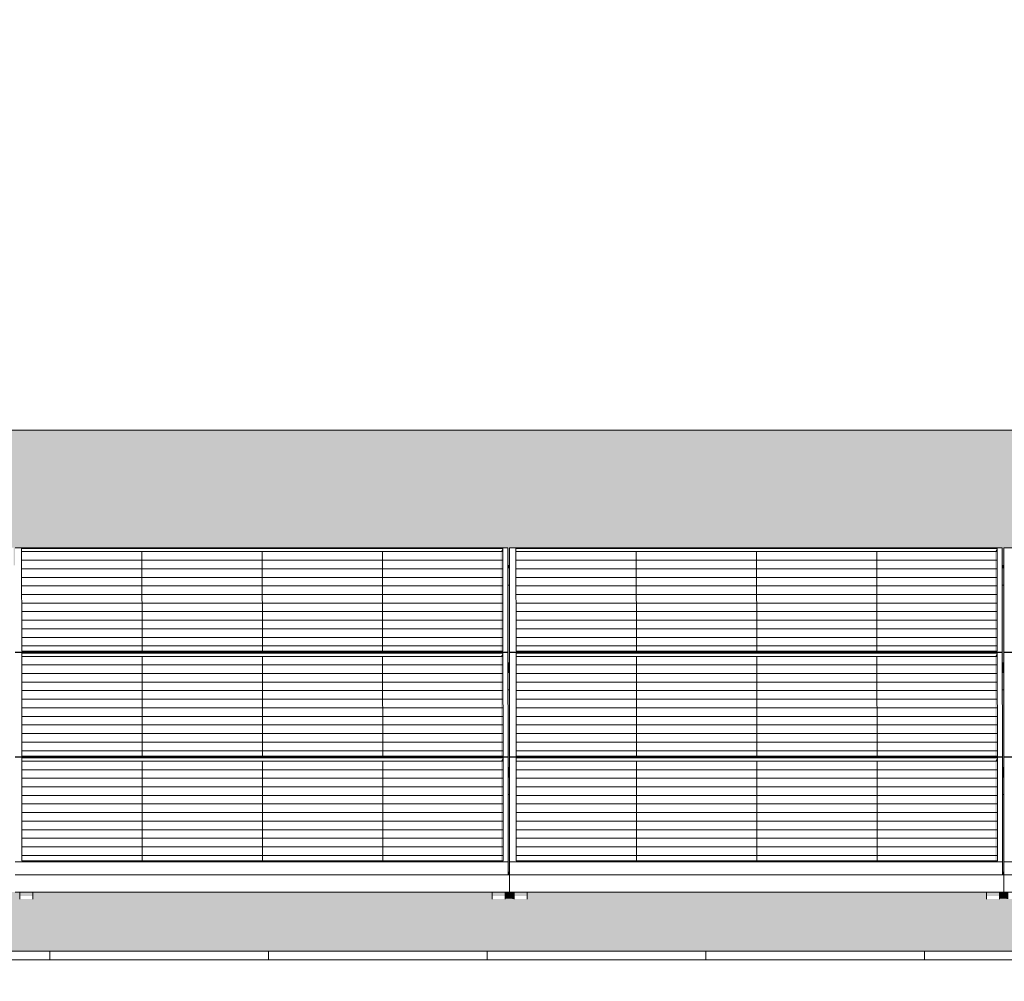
# Model space of a CAD drawing. Header units: metres. Extents: x -111 to -1, y -8 to 26.
# Tile 58 of 209: x -40.69 to -38.44, y 5.95 to 8.15. Entities that reach past the tile are written whole.
import ezdxf

# ---------------------------------------------------------------- set-up
doc = ezdxf.new("R2010")
doc.units = ezdxf.units.M
doc.header["$MEASUREMENT"] = 0
for name, color, linetype in [('30 Dachaufbau', 7, 'Continuous'), ('70 PV-Anlage', 7, 'Continuous'), ('94 Genehmigungsplanung Bemaßung', 7, 'Continuous')]:
    doc.layers.add(name, color=color, linetype=linetype)
doc.styles.add('ERSTELLTER_STIL_2', font='arial.ttf')
doc.dimstyles.new('ERSTELLTER_STIL__1', dxfattribs={"dimtxt": 0.25, "dimasz": 0.19, "dimexe": 0.18, "dimexo": 0.1, "dimgap": 0, "dimtad": 1, "dimtih": 1, "dimtoh": 1, "dimzin": 0, "dimdsep": 46, "dimtxsty": 'ERSTELLTER_STIL_2', "dimblk": 'ARROWHEAD_6', "dimblk1": 'ARROWHEAD_6', "dimblk2": 'ARROWHEAD_6', "dimcen": 0.09, "dimclrd": 7, "dimclre": 7, "dimclrt": 7, "dimazin": 0, "dimtfac": 1, "dimtdec": 4, "dimtmove": 0, "dimatfit": 3, "dimfxl": 1, "dimtolj": 1, "dimtzin": 0, "dimarcsym": 0})

# ---------------------------------------------------------------- blocks, each defined once
blk = doc.blocks.new('*X3', base_point=(-27236.1321, 0))
at = {"layer": '30 Dachaufbau', "color": 7, "linetype": 'Continuous', "lineweight": 13}
for p, q in [((-40.6225, 6.0035), (-40.6225, 6.0233)), ((-40.6225, 6.0035), (-40.6225, 6.0233)), ((-40.1225, 6.0035), (-40.1225, 6.0233)), ((-40.1225, 6.0035), (-40.1225, 6.0233)), ((-39.6225, 6.0035), (-39.6225, 6.0233)), ((-39.6225, 6.0035), (-39.6225, 6.0233)), ((-39.1225, 6.0035), (-39.1225, 6.0233)), ((-39.1225, 6.0035), (-39.1225, 6.0233)), ((-38.6225, 6.0035), (-38.6225, 6.0233)), ((-38.6225, 6.0035), (-38.6225, 6.0233))]:
    blk.add_line(p, q, dxfattribs=at)
blk = doc.blocks.new('*X49', base_point=(-27236.1321, 0))
at = {"layer": '30 Dachaufbau', "linetype": 'Continuous', "lineweight": 0, "true_color": 0x000000}
blk.add_hatch(color=18, dxfattribs=at).paths.add_polyline_path([(-39.575, 6.8599), (-39.5749, 6.6824), (-39.5714, 6.6824), (-39.5715, 6.8599)])
blk = doc.blocks.new('*X50', base_point=(-27236.1321, 0))
at = {"layer": '30 Dachaufbau', "linetype": 'Continuous', "lineweight": 0, "true_color": 0x000000}
blk.add_hatch(color=18, dxfattribs=at).paths.add_polyline_path([(-39.5714, 6.6205), (-39.5749, 6.6205), (-39.5747, 6.443), (-39.5713, 6.443)])
blk = doc.blocks.new('*X51', base_point=(-27236.1321, 0))
at = {"layer": '30 Dachaufbau', "linetype": 'Continuous', "lineweight": 0, "true_color": 0x000000}
blk.add_hatch(color=18, dxfattribs=at).paths.add_polyline_path([(-39.5712, 6.3811), (-39.5747, 6.3811), (-39.5746, 6.2278), (-39.5746, 6.2036), (-39.5711, 6.2036)])
blk = doc.blocks.new('*X52', base_point=(-27236.1321, 0))
at = {"layer": '30 Dachaufbau', "linetype": 'Continuous', "lineweight": 0, "true_color": 0x000000}
blk.add_hatch(color=18, dxfattribs=at).paths.add_polyline_path([(-38.4415, 6.8599), (-38.445, 6.8599), (-38.4449, 6.6824), (-38.4414, 6.6824)])
blk = doc.blocks.new('*X53', base_point=(-27236.1321, 0))
at = {"layer": '30 Dachaufbau', "linetype": 'Continuous', "lineweight": 0, "true_color": 0x000000}
blk.add_hatch(color=18, dxfattribs=at).paths.add_polyline_path([(-38.4414, 6.6205), (-38.4449, 6.6205), (-38.4447, 6.443), (-38.4413, 6.443)])
blk = doc.blocks.new('*X54', base_point=(-27236.1321, 0))
at = {"layer": '30 Dachaufbau', "linetype": 'Continuous', "lineweight": 0, "true_color": 0x000000}
blk.add_hatch(color=18, dxfattribs=at).paths.add_polyline_path([(-38.4447, 6.3811), (-38.4446, 6.2278), (-38.4446, 6.2036), (-38.4411, 6.2036), (-38.4412, 6.3811)])
blk = doc.blocks.new('*X106', base_point=(-27236.1321, 0))
at = {"layer": '30 Dachaufbau', "linetype": 'Continuous', "lineweight": 0, "true_color": 0x000000}
h = blk.add_hatch(color=18, dxfattribs=at)
h.paths.add_polyline_path([(-58.6225, 6.0233), (-16.8411, 6.0233), (-16.8411, 7.2143), (-22.8511, 7.2143), (-22.8511, 7.0042), (-37.6511, 7.0042), (-37.6511, 7.2143), (-58.6225, 7.2143)])
h.paths.add_polyline_path([(-57.6516, 6.9157), (-57.6516, 6.9454), (-56.5251, 6.9454), (-56.525, 6.9051), (-56.5216, 6.9051), (-56.5216, 6.9157), (-56.5216, 6.9454), (-55.3951, 6.9454), (-55.395, 6.9051), (-55.3916, 6.9051), (-55.3916, 6.9157), (-55.3916, 6.9454), (-54.2651, 6.9454), (-54.265, 6.9051), (-54.2616, 6.9051), (-54.2616, 6.9157), (-54.2616, 6.9454), (-53.1351, 6.9454), (-53.135, 6.9051), (-53.1316, 6.9051), (-53.1316, 6.9157), (-53.1316, 6.9454), (-52.0051, 6.9454), (-52.005, 6.9051), (-52.0016, 6.9051), (-52.0016, 6.9157), (-52.0016, 6.9454), (-50.8751, 6.9454), (-50.875, 6.9051), (-50.8716, 6.9051), (-50.8716, 6.9157), (-50.8716, 6.9454), (-49.7451, 6.9454), (-49.745, 6.9051), (-49.7416, 6.9051), (-49.7416, 6.9157), (-49.7416, 6.9454), (-48.6151, 6.9454), (-48.615, 6.9051), (-48.6116, 6.9051), (-48.6116, 6.9157), (-48.6116, 6.9454), (-47.4851, 6.9454), (-47.485, 6.9051), (-47.4816, 6.9051), (-47.4816, 6.9157), (-47.4816, 6.9454), (-46.3551, 6.9454), (-46.355, 6.9051), (-46.3516, 6.9051), (-46.3516, 6.9157), (-46.3516, 6.9454), (-45.2251, 6.9454), (-45.225, 6.9051), (-45.2216, 6.9051), (-45.2216, 6.9157), (-45.2216, 6.9454), (-44.0951, 6.9454), (-44.095, 6.9051), (-44.0916, 6.9051), (-44.0916, 6.9157), (-44.0916, 6.9454), (-42.9651, 6.9454), (-42.965, 6.9051), (-42.9616, 6.9051), (-42.9616, 6.9157), (-42.9616, 6.9454), (-41.8351, 6.9454), (-41.835, 6.9051), (-41.8316, 6.9051), (-41.8316, 6.9157), (-41.8316, 6.9454), (-40.7051, 6.9454), (-40.705, 6.9051), (-40.7016, 6.9051), (-40.7016, 6.9157), (-40.7016, 6.9454), (-39.5751, 6.9454), (-39.575, 6.9051), (-39.5716, 6.9051), (-39.5716, 6.9157), (-39.5716, 6.9454), (-38.4451, 6.9454), (-38.445, 6.9051), (-38.4416, 6.9051), (-38.4416, 6.9157), (-38.4416, 6.9454), (-37.3151, 6.9454), (-37.315, 6.9051), (-37.3116, 6.9051), (-37.3116, 6.9157), (-37.3116, 6.9454), (-36.1851, 6.9454), (-36.185, 6.9051), (-36.1816, 6.9051), (-36.1816, 6.9157), (-36.1816, 6.9454), (-35.0551, 6.9454), (-35.055, 6.9051), (-35.0516, 6.9051), (-35.0516, 6.9157), (-35.0516, 6.9454), (-33.9251, 6.9454), (-33.925, 6.9051), (-33.9216, 6.9051), (-33.9216, 6.9157), (-33.9216, 6.9454), (-32.7951, 6.9454), (-32.795, 6.9051), (-32.7916, 6.9051), (-32.7916, 6.9058), (-32.7916, 6.9157), (-32.7916, 6.9454), (-31.6651, 6.9454), (-31.665, 6.9051), (-31.6616, 6.9051), (-31.6616, 6.9157), (-31.6616, 6.9454), (-30.5351, 6.9454), (-30.535, 6.9051), (-30.5316, 6.9051), (-30.5316, 6.9157), (-30.5316, 6.9454), (-29.4051, 6.9454), (-29.405, 6.9051), (-29.4016, 6.9051), (-29.4016, 6.9157), (-29.4016, 6.9454), (-28.2751, 6.9454), (-28.275, 6.9051), (-28.2716, 6.9051), (-28.2716, 6.9157), (-28.2716, 6.9454), (-27.1451, 6.9454), (-27.145, 6.9051), (-27.1416, 6.9051), (-27.1416, 6.9157), (-27.1416, 6.9454), (-26.0151, 6.9454), (-26.015, 6.9051), (-26.0116, 6.9051), (-26.0116, 6.9157), (-26.0116, 6.9454), (-24.8851, 6.9454), (-24.885, 6.9051), (-24.8816, 6.9051), (-24.8816, 6.9157), (-24.8816, 6.9454), (-23.7551, 6.9454), (-23.755, 6.9051), (-23.7516, 6.9051), (-23.7516, 6.9157), (-23.7516, 6.9454), (-22.6251, 6.9454), (-22.625, 6.9051), (-22.6216, 6.9051), (-22.6216, 6.9157), (-22.6216, 6.9454), (-21.4951, 6.9454), (-21.495, 6.9051), (-21.4916, 6.9051), (-21.4916, 6.9157), (-21.4916, 6.9454), (-20.3651, 6.9454), (-20.365, 6.9051), (-20.3616, 6.9051), (-20.3616, 6.9157), (-20.3616, 6.9454), (-19.2351, 6.9454), (-19.235, 6.9051), (-19.2316, 6.9051), (-19.2316, 6.9157), (-19.2316, 6.9454), (-18.1051, 6.9454), (-18.105, 6.9051), (-18.1016, 6.9051), (-18.1016, 6.8995), (-18.1016, 6.8599), (-18.105, 6.8599), (-18.1049, 6.6824), (-18.1014, 6.6824), (-18.1014, 6.6768), (-18.1014, 6.6657), (-18.1014, 6.6601), (-18.1014, 6.6205), (-18.1049, 6.6205), (-18.1047, 6.443), (-18.1013, 6.443), (-18.1012, 6.4374), (-18.1012, 6.4263), (-18.1012, 6.4207), (-18.1012, 6.3811), (-18.1047, 6.3811), (-18.1046, 6.2278), (-18.1046, 6.2036), (-18.1011, 6.2036), (-18.1011, 6.1981), (-18.1011, 6.1584), (-18.1111, 6.1584), (-18.1111, 6.1427), (-18.1411, 6.1427), (-18.1411, 6.1469), (-18.1411, 6.1584), (-19.1911, 6.1584), (-19.1911, 6.1427), (-19.2211, 6.1427), (-19.2211, 6.1469), (-19.2211, 6.1584), (-19.2411, 6.1584), (-19.2411, 6.1427), (-19.2711, 6.1427), (-19.2711, 6.1469), (-19.2711, 6.1584), (-20.3211, 6.1584), (-20.3211, 6.1427), (-20.3511, 6.1427), (-20.3511, 6.1469), (-20.3511, 6.1584), (-20.3711, 6.1584), (-20.3711, 6.1427), (-20.4011, 6.1427), (-20.4011, 6.1469), (-20.4011, 6.1584), (-21.4511, 6.1584), (-21.4511, 6.1427), (-21.4811, 6.1427), (-21.4811, 6.1469), (-21.4811, 6.1584), (-21.5011, 6.1584), (-21.5011, 6.1427), (-21.5311, 6.1427), (-21.5311, 6.1469), (-21.5311, 6.1584), (-22.5811, 6.1584), (-22.5811, 6.1427), (-22.6111, 6.1427), (-22.6111, 6.1468), (-22.6111, 6.1584), (-22.6311, 6.1584), (-22.6311, 6.1427), (-22.6611, 6.1427), (-22.6611, 6.1469), (-22.6611, 6.1584), (-23.7111, 6.1584), (-23.7111, 6.1427), (-23.7411, 6.1427), (-23.7411, 6.1468), (-23.7411, 6.1584), (-23.7611, 6.1584), (-23.7611, 6.1427), (-23.7911, 6.1427), (-23.7911, 6.1468), (-23.7911, 6.1584), (-24.8411, 6.1584), (-24.8411, 6.1426), (-24.8711, 6.1426), (-24.8711, 6.1468), (-24.8711, 6.1584), (-24.8911, 6.1584), (-24.8911, 6.1426), (-24.9211, 6.1426), (-24.9211, 6.1468), (-24.9211, 6.1584), (-25.9711, 6.1584), (-25.9711, 6.1426), (-26.0011, 6.1426), (-26.0011, 6.1468), (-26.0011, 6.1584), (-26.0211, 6.1584), (-26.0211, 6.1426), (-26.0511, 6.1426), (-26.0511, 6.1468), (-26.0511, 6.1584), (-27.1011, 6.1584), (-27.1011, 6.1426), (-27.1311, 6.1426), (-27.1311, 6.1468), (-27.1311, 6.1584), (-27.1511, 6.1584), (-27.1511, 6.1426), (-27.1811, 6.1426), (-27.1811, 6.1468), (-27.1811, 6.1584), (-28.2311, 6.1584), (-28.2311, 6.1426), (-28.2611, 6.1426), (-28.2611, 6.1468), (-28.2611, 6.1584), (-28.2811, 6.1584), (-28.2811, 6.1426), (-28.3111, 6.1426), (-28.3111, 6.1468), (-28.3111, 6.1584), (-29.3611, 6.1584), (-29.3611, 6.1426), (-29.3911, 6.1426), (-29.3911, 6.1468), (-29.3911, 6.1584), (-29.4111, 6.1584), (-29.4111, 6.1426), (-29.4411, 6.1426), (-29.4411, 6.1467), (-29.4411, 6.1584), (-30.4911, 6.1584), (-30.4911, 6.1426), (-30.5211, 6.1426), (-30.5211, 6.1467), (-30.5211, 6.1584), (-30.5411, 6.1584), (-30.5411, 6.1426), (-30.5711, 6.1426), (-30.5711, 6.1467), (-30.5711, 6.1584), (-31.6211, 6.1584), (-31.6211, 6.1426), (-31.6511, 6.1426), (-31.6511, 6.1467), (-31.6511, 6.1584), (-31.6711, 6.1584), (-31.6711, 6.1426), (-31.7011, 6.1426), (-31.7011, 6.1467), (-31.7011, 6.1584), (-32.7511, 6.1584), (-32.7511, 6.1425), (-32.7811, 6.1425), (-32.7811, 6.1467), (-32.7811, 6.1584), (-32.8011, 6.1584), (-32.8011, 6.1425), (-32.8311, 6.1425), (-32.8311, 6.1467), (-32.8311, 6.1584), (-33.8811, 6.1584), (-33.8811, 6.1425), (-33.9111, 6.1425), (-33.9111, 6.1467), (-33.9111, 6.1584), (-33.9311, 6.1584), (-33.9311, 6.1425), (-33.9611, 6.1425), (-33.9611, 6.1467), (-33.9611, 6.1584), (-35.0111, 6.1584), (-35.0111, 6.1425), (-35.0411, 6.1425), (-35.0411, 6.1467), (-35.0411, 6.1584), (-35.0611, 6.1584), (-35.0611, 6.1425), (-35.0911, 6.1425), (-35.0911, 6.1467), (-35.0911, 6.1584), (-36.1411, 6.1584), (-36.1411, 6.1425), (-36.1711, 6.1425), (-36.1711, 6.1467), (-36.1711, 6.1584), (-36.1911, 6.1584), (-36.1911, 6.1425), (-36.2211, 6.1425), (-36.2211, 6.1466), (-36.2211, 6.1584), (-37.2711, 6.1584), (-37.2711, 6.1425), (-37.3011, 6.1425), (-37.3011, 6.1467), (-37.3011, 6.1584), (-37.3211, 6.1584), (-37.3211, 6.1425), (-37.3511, 6.1425), (-37.3511, 6.1466), (-37.3511, 6.1584), (-38.4011, 6.1584), (-38.4011, 6.1425), (-38.4311, 6.1425), (-38.4311, 6.1466), (-38.4311, 6.1584), (-38.4511, 6.1584), (-38.4511, 6.1425), (-38.4811, 6.1425), (-38.4811, 6.1466), (-38.4811, 6.1584), (-39.5311, 6.1584), (-39.5311, 6.1424), (-39.5611, 6.1424), (-39.5611, 6.1466), (-39.5611, 6.1584), (-39.5811, 6.1584), (-39.5811, 6.1424), (-39.6111, 6.1424), (-39.6111, 6.1466), (-39.6111, 6.1584), (-40.6611, 6.1584), (-40.6611, 6.1424), (-40.6911, 6.1424), (-40.6911, 6.1466), (-40.6911, 6.1584), (-40.7111, 6.1584), (-40.7111, 6.1424), (-40.7411, 6.1424), (-40.7411, 6.1466), (-40.7411, 6.1584), (-41.7911, 6.1584), (-41.7911, 6.1424), (-41.8211, 6.1424), (-41.8211, 6.1466), (-41.8211, 6.1584), (-41.8411, 6.1584), (-41.8411, 6.1424), (-41.8711, 6.1424), (-41.8711, 6.1466), (-41.8711, 6.1584), (-42.9211, 6.1584), (-42.9211, 6.1424), (-42.9511, 6.1424), (-42.9511, 6.1466), (-42.9511, 6.1584), (-42.9711, 6.1584), (-42.9711, 6.1424), (-43.0011, 6.1424), (-43.0011, 6.1466), (-43.0011, 6.1584), (-44.0511, 6.1584), (-44.0511, 6.1424), (-44.0811, 6.1424), (-44.0811, 6.1466), (-44.0811, 6.1584), (-44.1011, 6.1584), (-44.1011, 6.1424), (-44.1311, 6.1424), (-44.1311, 6.1466), (-44.1311, 6.1584), (-45.1811, 6.1584), (-45.1811, 6.1424), (-45.2111, 6.1424), (-45.2111, 6.1465), (-45.2111, 6.1584), (-45.2311, 6.1584), (-45.2311, 6.1424), (-45.2611, 6.1424), (-45.2611, 6.1465), (-45.2611, 6.1584), (-46.3111, 6.1584), (-46.3111, 6.1424), (-46.3411, 6.1424), (-46.3411, 6.1465), (-46.3411, 6.1584), (-46.3611, 6.1584), (-46.3611, 6.1424), (-46.3911, 6.1424), (-46.3911, 6.1465), (-46.3911, 6.1584), (-47.4411, 6.1584), (-47.4411, 6.1423), (-47.4711, 6.1423), (-47.4711, 6.1465), (-47.4711, 6.1584), (-47.4911, 6.1584), (-47.4911, 6.1423), (-47.5211, 6.1423), (-47.5211, 6.1465), (-47.5211, 6.1584), (-48.5711, 6.1584), (-48.5711, 6.1423), (-48.6011, 6.1423), (-48.6011, 6.1465), (-48.6011, 6.1584), (-48.6211, 6.1584), (-48.6211, 6.1423), (-48.6511, 6.1423), (-48.6511, 6.1465), (-48.6511, 6.1584), (-49.7011, 6.1584), (-49.7011, 6.1423), (-49.7311, 6.1423), (-49.7311, 6.1465), (-49.7311, 6.1584), (-49.7511, 6.1584), (-49.7511, 6.1423), (-49.7811, 6.1423), (-49.7811, 6.1465), (-49.7811, 6.1584), (-50.8311, 6.1584), (-50.8311, 6.1423), (-50.8611, 6.1423), (-50.8611, 6.1465), (-50.8611, 6.1584), (-50.8811, 6.1584), (-50.8811, 6.1423), (-50.9111, 6.1423), (-50.9111, 6.1465), (-50.9111, 6.1584), (-51.9611, 6.1584), (-51.9611, 6.1423), (-51.9911, 6.1423), (-51.9911, 6.1465), (-51.9911, 6.1584), (-52.0111, 6.1584), (-52.0111, 6.1423), (-52.0411, 6.1423), (-52.0411, 6.1465), (-52.0411, 6.1584), (-53.0911, 6.1584), (-53.0911, 6.1423), (-53.1211, 6.1423), (-53.1211, 6.1464), (-53.1211, 6.1584), (-53.1411, 6.1584), (-53.1411, 6.1423), (-53.1711, 6.1423), (-53.1711, 6.1464), (-53.1711, 6.1584), (-54.2211, 6.1584), (-54.2211, 6.1423), (-54.2511, 6.1423), (-54.2511, 6.1464), (-54.2511, 6.1584), (-54.2711, 6.1584), (-54.2711, 6.1423), (-54.3011, 6.1423), (-54.3011, 6.1464), (-54.3011, 6.1584), (-55.3511, 6.1584), (-55.3511, 6.1422), (-55.3811, 6.1422), (-55.3811, 6.1464), (-55.3811, 6.1584), (-55.4011, 6.1584), (-55.4011, 6.1422), (-55.4311, 6.1422), (-55.4311, 6.1464), (-55.4311, 6.1584), (-56.4811, 6.1584), (-56.4811, 6.1422), (-56.5111, 6.1422), (-56.5111, 6.1464), (-56.5111, 6.1584), (-56.5311, 6.1584), (-56.5311, 6.1422), (-56.5611, 6.1422), (-56.5611, 6.1464), (-56.5611, 6.1584), (-57.6111, 6.1584), (-57.6111, 6.1422), (-57.6411, 6.1422), (-57.6411, 6.1464), (-57.6411, 6.1584), (-57.6511, 6.1584), (-57.6511, 6.164), (-57.6511, 6.2036), (-57.6512, 6.3811), (-57.6512, 6.3811), (-57.6512, 6.3867), (-57.6512, 6.3978), (-57.6513, 6.4034), (-57.6513, 6.4421), (-57.6514, 6.6205), (-57.6514, 6.6205), (-57.6514, 6.6261), (-57.6514, 6.6372), (-57.6514, 6.6428), (-57.6514, 6.6824), (-57.6515, 6.8599), (-57.6516, 6.8599), (-57.6516, 6.8654), (-57.6516, 6.905)], flags=0)
blk = doc.blocks.new('*D120', base_point=(-27236.1321, 0))
at = {"layer": '94 Genehmigungsplanung Bemaßung', "color": 7, "linetype": 'Continuous', "lineweight": 13}
for p, q in [((-58.1625, 9.3843), (-58.1625, 9.7593)), ((-17.3411, 9.3843), (-17.3411, 9.7593)), ((-58.0625, 9.6718), (-58.2625, 9.4718)), ((-17.2411, 9.6718), (-17.4411, 9.4718)), ((-58.3125, 9.5718), (-58.1625, 9.5718)), ((-58.1625, 9.5718), (-17.3411, 9.5718))]:
    blk.add_line(p, q, dxfattribs=at)
at = {"layer": '94 Genehmigungsplanung Bemaßung', "color": 7, "lineweight": 13, "insert": (-38.1808, 9.6218), "char_height": 0.25, "attachment_point": 7, "style": 'ERSTELLTER_STIL_2'}
blk.add_mtext('\\A1;{\\pql;\\fArial|b0|i0|c0|p0;\\W1.000000;40,82}', dxfattribs=at)
blk = doc.blocks.new('ARROWHEAD_6')
at = {"color": 0, "linetype": 'Continuous', "lineweight": 0}
for p, q in [((-0.5, -0.5), (0.5, 0.5)), ((0, 0), (-1, 0))]:
    blk.add_line(p, q, dxfattribs=at)

msp = doc.modelspace()

# ---------------------------------------------------------------- hatches: boundary and pattern name
at = {"layer": '30 Dachaufbau', "linetype": 'Continuous', "lineweight": 0, "true_color": 0x000000}
for points in [[(-39.575, 6.8599), (-39.5749, 6.6824), (-39.5714, 6.6824), (-39.5715, 6.8599)], [(-38.4415, 6.8599), (-38.445, 6.8599), (-38.4449, 6.6824), (-38.4414, 6.6824)], [(-39.5714, 6.6205), (-39.5749, 6.6205), (-39.5747, 6.443), (-39.5713, 6.443)], [(-38.4414, 6.6205), (-38.4449, 6.6205), (-38.4447, 6.443), (-38.4413, 6.443)], [(-39.5712, 6.3811), (-39.5747, 6.3811), (-39.5746, 6.2278), (-39.5746, 6.2036), (-39.5711, 6.2036)], [(-38.4447, 6.3811), (-38.4446, 6.2278), (-38.4446, 6.2036), (-38.4411, 6.2036), (-38.4412, 6.3811)], [(-40.6611, 6.1584), (-40.6611, 6.1429), (-39.6157, 6.143), (-39.6111, 6.1424), (-39.6111, 6.1466), (-39.6111, 6.1584)], [(-39.5811, 6.143), (-39.5657, 6.143), (-39.5611, 6.1424), (-39.5611, 6.1466), (-39.5611, 6.1584), (-39.5811, 6.1584)], [(-39.5311, 6.143), (-38.4857, 6.143), (-38.4811, 6.1425), (-38.4811, 6.1466), (-38.4811, 6.1584), (-39.5311, 6.1584)], [(-38.4511, 6.143), (-38.4357, 6.143), (-38.4311, 6.1425), (-38.4311, 6.1466), (-38.4311, 6.1584), (-38.4511, 6.1584)]]:
    msp.add_hatch(color=18, dxfattribs=at).paths.add_polyline_path(points)
at = {"layer": '70 PV-Anlage', "linetype": 'Continuous', "lineweight": 0, "true_color": 0x000000}
for points in [[(-39.5914, 6.9364), (-39.5866, 6.9364), (-39.5866, 6.9438)], [(-39.5914, 6.9364), (-39.5913, 6.7086), (-39.5864, 6.7086), (-39.5866, 6.9364)], [(-39.5866, 6.9364), (-39.5864, 6.7086), (-39.5866, 6.9438)], [(-39.5716, 6.9454), (-39.5716, 6.9157), (-39.5714, 6.6768), (-39.5714, 6.7065)], [(-38.4614, 6.9364), (-38.4566, 6.9364), (-38.4566, 6.9438)], [(-38.4614, 6.9364), (-38.4613, 6.7086), (-38.4564, 6.7086), (-38.4566, 6.9364)], [(-38.4566, 6.9438), (-38.4566, 6.9364), (-38.4564, 6.7086)], [(-38.4416, 6.9454), (-38.4416, 6.9157), (-38.4414, 6.6768), (-38.4414, 6.7065)], [(-39.575, 6.9051), (-39.575, 6.8995), (-39.5716, 6.8995), (-39.5716, 6.9051)], [(-39.575, 6.8995), (-39.575, 6.8599), (-39.5716, 6.8599), (-39.5716, 6.8654), (-39.5716, 6.8995)], [(-39.5716, 6.8654), (-39.5716, 6.8599), (-39.5716, 6.8995), (-39.5716, 6.9051)], [(-39.5716, 6.8995), (-39.5716, 6.8599), (-39.5715, 6.8599)], [(-38.445, 6.9051), (-38.445, 6.8995), (-38.4416, 6.8995), (-38.4416, 6.9051)], [(-38.445, 6.8995), (-38.445, 6.8599), (-38.4416, 6.8599), (-38.4416, 6.8654), (-38.4416, 6.8995)], [(-38.4416, 6.8654), (-38.4416, 6.8599), (-38.4416, 6.8995), (-38.4416, 6.9051)], [(-38.4416, 6.8995), (-38.4416, 6.8599), (-38.4415, 6.8599)], [(-39.5913, 6.697), (-39.5864, 6.697), (-39.5864, 6.7044)], [(-39.5911, 6.4692), (-39.5863, 6.4692), (-39.5864, 6.697), (-39.5913, 6.697)], [(-39.5864, 6.6962), (-39.5862, 6.4692), (-39.5864, 6.7038)], [(-39.5714, 6.706), (-39.5714, 6.6763), (-39.5712, 6.4374), (-39.5712, 6.4671)], [(-38.4613, 6.697), (-38.4564, 6.697), (-38.4564, 6.7044)], [(-38.4613, 6.697), (-38.4611, 6.4692), (-38.4563, 6.4692), (-38.4564, 6.697)], [(-38.4564, 6.6962), (-38.4562, 6.4692), (-38.4564, 6.7038)], [(-38.4414, 6.706), (-38.4414, 6.6763), (-38.4412, 6.4374), (-38.4412, 6.4671)], [(-39.5714, 6.6824), (-39.5749, 6.6824), (-39.5749, 6.6768), (-39.5714, 6.6768)], [(-39.5749, 6.6768), (-39.5749, 6.6657), (-39.5714, 6.6657), (-39.5714, 6.6768)], [(-39.5714, 6.6657), (-39.5749, 6.6657), (-39.5749, 6.6601), (-39.5714, 6.6601)], [(-39.5714, 6.6261), (-39.5714, 6.6205), (-39.5714, 6.6601), (-39.5714, 6.6657)], [(-38.4449, 6.6824), (-38.4449, 6.6768), (-38.4414, 6.6768), (-38.4414, 6.6824)], [(-38.4414, 6.6768), (-38.4449, 6.6768), (-38.4449, 6.6657), (-38.4414, 6.6657)], [(-38.4449, 6.6657), (-38.4449, 6.6601), (-38.4414, 6.6601), (-38.4414, 6.6657)], [(-38.4414, 6.6261), (-38.4414, 6.6205), (-38.4414, 6.6601), (-38.4414, 6.6657)], [(-39.5749, 6.6601), (-39.5749, 6.6205), (-39.5714, 6.6205), (-39.5714, 6.6261), (-39.5714, 6.6601)], [(-39.5714, 6.6601), (-39.5714, 6.6205), (-39.5714, 6.6205)], [(-38.4449, 6.6601), (-38.4449, 6.6205), (-38.4414, 6.6205), (-38.4414, 6.6261), (-38.4414, 6.6601)], [(-38.4414, 6.6601), (-38.4414, 6.6205), (-38.4414, 6.6205)], [(-39.5911, 6.4576), (-39.5862, 6.4576), (-39.5862, 6.4651)], [(-39.5862, 6.4643), (-39.5862, 6.4568), (-39.5861, 6.2298)], [(-39.5712, 6.4369), (-39.5711, 6.1985), (-39.5711, 6.2288), (-39.5712, 6.4667)], [(-38.4611, 6.4576), (-38.4562, 6.4576), (-38.4562, 6.4651)], [(-38.4561, 6.2298), (-38.4562, 6.4643), (-38.4562, 6.4568)], [(-38.4412, 6.4667), (-38.4412, 6.4369), (-38.4411, 6.1985), (-38.4411, 6.2287)], [(-39.5911, 6.4576), (-39.591, 6.2298), (-39.5861, 6.2298), (-39.5862, 6.4576)], [(-39.5713, 6.443), (-39.5747, 6.443), (-39.5747, 6.4374), (-39.5713, 6.4374)], [(-39.5747, 6.4374), (-39.5747, 6.4263), (-39.5712, 6.4263), (-39.5712, 6.4374)], [(-38.4611, 6.4576), (-38.461, 6.2298), (-38.4561, 6.2298), (-38.4562, 6.4576)], [(-38.4447, 6.443), (-38.4447, 6.4374), (-38.4413, 6.4374), (-38.4413, 6.443)], [(-38.4412, 6.4374), (-38.4447, 6.4374), (-38.4447, 6.4263), (-38.4412, 6.4263)], [(-39.5712, 6.4263), (-39.5747, 6.4263), (-39.5747, 6.4207), (-39.5712, 6.4207)], [(-39.5747, 6.4207), (-39.5747, 6.3811), (-39.5712, 6.3811), (-39.5712, 6.3867), (-39.5712, 6.4207)], [(-39.5712, 6.3867), (-39.5712, 6.3811), (-39.5712, 6.4207), (-39.5712, 6.4263)], [(-39.5712, 6.4207), (-39.5712, 6.3811), (-39.5712, 6.3811)], [(-38.4447, 6.4263), (-38.4447, 6.4207), (-38.4412, 6.4207), (-38.4412, 6.4263)], [(-38.4447, 6.4207), (-38.4447, 6.3811), (-38.4412, 6.3811), (-38.4412, 6.3867), (-38.4412, 6.4207)], [(-38.4412, 6.3867), (-38.4412, 6.3811), (-38.4412, 6.4207), (-38.4412, 6.4263)], [(-38.4412, 6.4207), (-38.4412, 6.3811), (-38.4412, 6.3811)], [(-39.5746, 6.1984), (-39.5711, 6.1981), (-39.5711, 6.1985), (-39.5711, 6.2036), (-39.5746, 6.2036)], [(-38.4446, 6.1984), (-38.4411, 6.1981), (-38.4411, 6.1985), (-38.4411, 6.2036), (-38.4446, 6.2036)], [(-40.6611, 6.1584), (-40.6911, 6.1584), (-40.6911, 6.1495), (-40.6611, 6.1495)], [(-39.6111, 6.1584), (-39.6111, 6.1466), (-39.6111, 6.1424)], [(-39.5811, 6.1584), (-39.6111, 6.1584), (-39.6111, 6.1495), (-39.5811, 6.1495)], [(-39.5611, 6.1584), (-39.5611, 6.1466), (-39.5611, 6.1424)], [(-39.5311, 6.1584), (-39.5611, 6.1584), (-39.5611, 6.1495), (-39.5311, 6.1495)], [(-38.4811, 6.1584), (-38.4811, 6.1466), (-38.4811, 6.1425)], [(-38.4511, 6.1584), (-38.4811, 6.1584), (-38.4811, 6.1495), (-38.4511, 6.1495)]]:
    msp.add_hatch(color=18, dxfattribs=at).paths.add_polyline_path(points)

# ---------------------------------------------------------------- linework, layer by layer
at = {"layer": '30 Dachaufbau', "color": 7, "linetype": 'Continuous', "lineweight": 13}
for p, q in [((-37.6511, 7.2143), (-58.6225, 7.2143)), ((-58.6225, 6.0233), (-16.8411, 6.0233)), ((-16.8411, 6.0035), (-58.6225, 6.0035))]:
    msp.add_line(p, q, dxfattribs=at)
at = {"layer": '70 PV-Anlage', "color": 7, "linetype": 'Continuous', "lineweight": 13}
for p, q in [((-39.5751, 6.9454), (-40.7016, 6.9454)), ((-40.6864, 6.7086), (-40.6866, 6.9438)), ((-40.6866, 6.9438), (-39.5866, 6.9438)), ((-39.5866, 6.9364), (-40.6866, 6.9364)), ((-40.4116, 6.9364), (-40.4116, 6.9365)), ((-40.4114, 6.7086), (-40.4116, 6.9364)), ((-40.1366, 6.9364), (-40.1366, 6.9365)), ((-40.1364, 6.7086), (-40.1366, 6.9364)), ((-39.8616, 6.9364), (-39.8616, 6.9365)), ((-39.8614, 6.7086), (-39.8616, 6.9364)), ((-39.5866, 6.9438), (-39.5864, 6.7086)), ((-39.5866, 6.9364), (-39.5866, 6.9438)), ((-39.5749, 6.7065), (-39.5751, 6.9454)), ((-38.4451, 6.9454), (-39.5716, 6.9454)), ((-39.5716, 6.9454), (-39.5714, 6.7065)), ((-39.5716, 6.9157), (-39.5716, 6.9454)), ((-39.5564, 6.7086), (-39.5566, 6.9438)), ((-39.5566, 6.9438), (-38.4566, 6.9438)), ((-38.4566, 6.9364), (-39.5566, 6.9364)), ((-39.2816, 6.9364), (-39.2816, 6.9365)), ((-39.2814, 6.7086), (-39.2816, 6.9364)), ((-39.0066, 6.9364), (-39.0066, 6.9365)), ((-39.0064, 6.7086), (-39.0066, 6.9364)), ((-38.7316, 6.9364), (-38.7316, 6.9365)), ((-38.7314, 6.7086), (-38.7316, 6.9364)), ((-38.4566, 6.9438), (-38.4564, 6.7086)), ((-38.4566, 6.9364), (-38.4566, 6.9438)), ((-38.4449, 6.7065), (-38.4451, 6.9454)), ((-37.3151, 6.9454), (-38.4416, 6.9454)), ((-38.4416, 6.9454), (-38.4414, 6.7065)), ((-38.4416, 6.9157), (-38.4416, 6.9454)), ((-40.6866, 6.9169), (-39.5866, 6.9169)), ((-39.5716, 6.9157), (-39.5716, 6.9051)), ((-39.5566, 6.9169), (-38.4566, 6.9169)), ((-38.4416, 6.9157), (-38.4416, 6.9051)), ((-40.6865, 6.8973), (-39.5865, 6.8973)), ((-39.5716, 6.9051), (-39.575, 6.9051)), ((-39.575, 6.8995), (-39.5716, 6.8995)), ((-39.5716, 6.9051), (-39.5716, 6.8995)), ((-39.5716, 6.8599), (-39.5716, 6.8995)), ((-39.5716, 6.8995), (-39.5714, 6.6824)), ((-39.5565, 6.8973), (-38.4565, 6.8973)), ((-38.4416, 6.9051), (-38.445, 6.9051)), ((-38.445, 6.8995), (-38.4416, 6.8995)), ((-38.4416, 6.9051), (-38.4416, 6.8995)), ((-38.4416, 6.8599), (-38.4416, 6.8995)), ((-38.4416, 6.8995), (-38.4414, 6.6824)), ((-40.6865, 6.8777), (-39.5865, 6.8777)), ((-39.5565, 6.8777), (-38.4565, 6.8777)), ((-40.6865, 6.8581), (-39.5865, 6.8581)), ((-39.575, 6.8599), (-39.5716, 6.8599)), ((-39.5565, 6.8581), (-38.4565, 6.8581)), ((-38.445, 6.8599), (-38.4416, 6.8599)), ((-40.6865, 6.8385), (-39.5865, 6.8385)), ((-39.5565, 6.8385), (-38.4565, 6.8385)), ((-40.6865, 6.8189), (-39.5865, 6.8189)), ((-40.6865, 6.7993), (-39.5865, 6.7993)), ((-39.5565, 6.8189), (-38.4565, 6.8189)), ((-39.5565, 6.7993), (-38.4565, 6.7993)), ((-40.6865, 6.7797), (-39.5865, 6.7797)), ((-39.5565, 6.7797), (-38.4565, 6.7797)), ((-40.6864, 6.7601), (-39.5865, 6.7601)), ((-39.5564, 6.7601), (-38.4565, 6.7601)), ((-40.6864, 6.7405), (-39.5864, 6.7405)), ((-39.5564, 6.7405), (-38.4564, 6.7405)), ((-40.6864, 6.7209), (-39.5864, 6.7209)), ((-39.5864, 6.7086), (-40.6864, 6.7086)), ((-39.5564, 6.7209), (-38.4564, 6.7209)), ((-38.4564, 6.7086), (-39.5564, 6.7086)), ((-40.7014, 6.7065), (-39.5749, 6.7065)), ((-39.5749, 6.706), (-40.7014, 6.706)), ((-40.6862, 6.4692), (-40.6864, 6.7044)), ((-40.6864, 6.7044), (-39.5864, 6.7044)), ((-39.5864, 6.697), (-40.6864, 6.697)), ((-40.4114, 6.697), (-40.4114, 6.6971)), ((-40.4113, 6.4692), (-40.4114, 6.697)), ((-40.1364, 6.697), (-40.1364, 6.6971)), ((-40.1363, 6.4692), (-40.1364, 6.697)), ((-39.8614, 6.697), (-39.8614, 6.6971)), ((-39.8613, 6.4692), (-39.8614, 6.697)), ((-39.5864, 6.7044), (-39.5862, 6.4692)), ((-39.5864, 6.697), (-39.5864, 6.7044)), ((-39.5749, 6.706), (-39.5749, 6.7065)), ((-39.5747, 6.4671), (-39.5749, 6.706)), ((-39.5714, 6.7065), (-38.4449, 6.7065)), ((-39.5714, 6.706), (-39.5714, 6.7065)), ((-38.4449, 6.706), (-39.5714, 6.706)), ((-39.5714, 6.706), (-39.5712, 6.4671)), ((-39.5714, 6.6763), (-39.5714, 6.706)), ((-39.5562, 6.4692), (-39.5564, 6.7044)), ((-39.5564, 6.7044), (-38.4564, 6.7044)), ((-38.4564, 6.697), (-39.5564, 6.697)), ((-39.2814, 6.697), (-39.2814, 6.6971)), ((-39.2813, 6.4692), (-39.2814, 6.697)), ((-39.0064, 6.697), (-39.0064, 6.6971)), ((-39.0063, 6.4692), (-39.0064, 6.697)), ((-38.7314, 6.697), (-38.7314, 6.6971)), ((-38.7313, 6.4692), (-38.7314, 6.697)), ((-38.4564, 6.7044), (-38.4562, 6.4692)), ((-38.4564, 6.697), (-38.4564, 6.7044)), ((-38.4449, 6.706), (-38.4449, 6.7065)), ((-38.4447, 6.4671), (-38.4449, 6.706)), ((-38.4414, 6.7065), (-37.3149, 6.7065)), ((-38.4414, 6.706), (-38.4414, 6.7065)), ((-37.3149, 6.706), (-38.4414, 6.706)), ((-38.4414, 6.706), (-38.4412, 6.4671)), ((-38.4414, 6.6763), (-38.4414, 6.706)), ((-40.6864, 6.6775), (-39.5864, 6.6775)), ((-39.5714, 6.6824), (-39.5749, 6.6824)), ((-39.5749, 6.6768), (-39.5714, 6.6768)), ((-39.5714, 6.6657), (-39.5749, 6.6657)), ((-39.5714, 6.6768), (-39.5714, 6.6824)), ((-39.5714, 6.6763), (-39.5714, 6.6657)), ((-39.5714, 6.6657), (-39.5714, 6.6601)), ((-39.5564, 6.6775), (-38.4564, 6.6775)), ((-38.4414, 6.6824), (-38.4449, 6.6824)), ((-38.4449, 6.6768), (-38.4414, 6.6768)), ((-38.4414, 6.6657), (-38.4449, 6.6657)), ((-38.4414, 6.6768), (-38.4414, 6.6824)), ((-38.4414, 6.6763), (-38.4414, 6.6657)), ((-38.4414, 6.6657), (-38.4414, 6.6601)), ((-40.6864, 6.6579), (-39.5864, 6.6579)), ((-39.5749, 6.6601), (-39.5714, 6.6601)), ((-39.5714, 6.6205), (-39.5714, 6.6601)), ((-39.5714, 6.6601), (-39.5713, 6.443)), ((-39.5564, 6.6579), (-38.4564, 6.6579)), ((-38.4449, 6.6601), (-38.4414, 6.6601)), ((-38.4414, 6.6205), (-38.4414, 6.6601)), ((-38.4414, 6.6601), (-38.4413, 6.443)), ((-40.6864, 6.6383), (-39.5864, 6.6383)), ((-40.6864, 6.6187), (-39.5864, 6.6187)), ((-39.5749, 6.6205), (-39.5714, 6.6205)), ((-39.5564, 6.6383), (-38.4564, 6.6383)), ((-39.5564, 6.6187), (-38.4564, 6.6187)), ((-38.4449, 6.6205), (-38.4414, 6.6205)), ((-40.6863, 6.5991), (-39.5863, 6.5991)), ((-39.5563, 6.5991), (-38.4563, 6.5991)), ((-40.6863, 6.5795), (-39.5863, 6.5795)), ((-39.5563, 6.5795), (-38.4563, 6.5795)), ((-40.6863, 6.5599), (-39.5863, 6.5599)), ((-39.5563, 6.5599), (-38.4563, 6.5599)), ((-40.6863, 6.5403), (-39.5863, 6.5403)), ((-39.5563, 6.5403), (-38.4563, 6.5403)), ((-40.6863, 6.5207), (-39.5863, 6.5207)), ((-39.5563, 6.5207), (-38.4563, 6.5207)), ((-40.6863, 6.5011), (-39.5863, 6.5011)), ((-39.5563, 6.5011), (-38.4563, 6.5011)), ((-40.7012, 6.4671), (-39.5747, 6.4671)), ((-39.5747, 6.4667), (-40.7012, 6.4667)), ((-40.6863, 6.4815), (-39.5863, 6.4815)), ((-39.5862, 6.4692), (-40.6862, 6.4692)), ((-40.6861, 6.2298), (-40.6862, 6.4651)), ((-40.6862, 6.4651), (-39.5862, 6.4651)), ((-39.5862, 6.4651), (-39.5861, 6.2298)), ((-39.5862, 6.4576), (-39.5862, 6.4651)), ((-39.5747, 6.4667), (-39.5747, 6.4671)), ((-39.5746, 6.2278), (-39.5747, 6.4667)), ((-39.5712, 6.4671), (-38.4447, 6.4671)), ((-39.5712, 6.4667), (-39.5712, 6.4671)), ((-38.4447, 6.4667), (-39.5712, 6.4667)), ((-39.5712, 6.4667), (-39.5711, 6.2278)), ((-39.5712, 6.4369), (-39.5712, 6.4667)), ((-39.5563, 6.4815), (-38.4563, 6.4815)), ((-38.4562, 6.4692), (-39.5562, 6.4692)), ((-39.5561, 6.2298), (-39.5562, 6.4651)), ((-39.5562, 6.4651), (-38.4562, 6.4651)), ((-38.4562, 6.4651), (-38.4561, 6.2298)), ((-38.4562, 6.4576), (-38.4562, 6.4651)), ((-38.4447, 6.4667), (-38.4447, 6.4671)), ((-38.4446, 6.2278), (-38.4447, 6.4667)), ((-38.4412, 6.4671), (-37.3147, 6.4671)), ((-38.4412, 6.4667), (-38.4412, 6.4671)), ((-37.3147, 6.4667), (-38.4412, 6.4667)), ((-38.4412, 6.4667), (-38.4411, 6.2278)), ((-38.4412, 6.4369), (-38.4412, 6.4667)), ((-39.5862, 6.4576), (-40.6862, 6.4576)), ((-40.6862, 6.4381), (-39.5862, 6.4381)), ((-40.4112, 6.4576), (-40.4112, 6.4577)), ((-40.4111, 6.2298), (-40.4112, 6.4576)), ((-40.1362, 6.4576), (-40.1362, 6.4577)), ((-40.1361, 6.2298), (-40.1362, 6.4576)), ((-39.8612, 6.4576), (-39.8612, 6.4577)), ((-39.8611, 6.2298), (-39.8612, 6.4576)), ((-39.5713, 6.443), (-39.5747, 6.443)), ((-39.5747, 6.4374), (-39.5712, 6.4374)), ((-39.5712, 6.4374), (-39.5713, 6.443)), ((-38.4562, 6.4576), (-39.5562, 6.4576)), ((-39.5562, 6.4381), (-38.4562, 6.4381)), ((-39.2812, 6.4576), (-39.2812, 6.4577)), ((-39.2811, 6.2298), (-39.2812, 6.4576)), ((-39.0062, 6.4576), (-39.0062, 6.4577)), ((-39.0061, 6.2298), (-39.0062, 6.4576)), ((-38.7312, 6.4576), (-38.7312, 6.4577)), ((-38.7311, 6.2298), (-38.7312, 6.4576)), ((-38.4413, 6.443), (-38.4447, 6.443)), ((-38.4447, 6.4374), (-38.4412, 6.4374)), ((-38.4412, 6.4374), (-38.4413, 6.443)), ((-40.6862, 6.4185), (-39.5862, 6.4185)), ((-39.5712, 6.4263), (-39.5747, 6.4263)), ((-39.5747, 6.4207), (-39.5712, 6.4207)), ((-39.5712, 6.4369), (-39.5712, 6.4263)), ((-39.5712, 6.4263), (-39.5712, 6.4207)), ((-39.5712, 6.3811), (-39.5712, 6.4207)), ((-39.5712, 6.4207), (-39.5711, 6.2036)), ((-39.5562, 6.4185), (-38.4562, 6.4185)), ((-38.4412, 6.4263), (-38.4447, 6.4263)), ((-38.4447, 6.4207), (-38.4412, 6.4207)), ((-38.4412, 6.4369), (-38.4412, 6.4263)), ((-38.4412, 6.4263), (-38.4412, 6.4207)), ((-38.4412, 6.3811), (-38.4412, 6.4207)), ((-38.4412, 6.4207), (-38.4411, 6.2036)), ((-40.6862, 6.3989), (-39.5862, 6.3989)), ((-39.5562, 6.3989), (-38.4562, 6.3989)), ((-40.6862, 6.3793), (-39.5862, 6.3793)), ((-39.5747, 6.3811), (-39.5712, 6.3811)), ((-39.5562, 6.3793), (-38.4562, 6.3793)), ((-38.4447, 6.3811), (-38.4412, 6.3811)), ((-40.6862, 6.3597), (-39.5862, 6.3597)), ((-39.5562, 6.3597), (-38.4562, 6.3597)), ((-40.6862, 6.3401), (-39.5862, 6.3401)), ((-39.5562, 6.3401), (-38.4562, 6.3401)), ((-40.6861, 6.3205), (-39.5862, 6.3205)), ((-39.5561, 6.3205), (-38.4562, 6.3205)), ((-40.6861, 6.3009), (-39.5861, 6.3009)), ((-40.6861, 6.2813), (-39.5861, 6.2813)), ((-39.5561, 6.3009), (-38.4561, 6.3009)), ((-39.5561, 6.2813), (-38.4561, 6.2813)), ((-40.6861, 6.2617), (-39.5861, 6.2617)), ((-39.5561, 6.2617), (-38.4561, 6.2617)), ((-40.6861, 6.2421), (-39.5861, 6.2421)), ((-39.5561, 6.2421), (-38.4561, 6.2421)), ((-40.7011, 6.2278), (-39.5746, 6.2278)), ((-39.5861, 6.2298), (-40.6861, 6.2298)), ((-39.5746, 6.1981), (-39.5746, 6.2278)), ((-39.5711, 6.2278), (-38.4446, 6.2278)), ((-39.5711, 6.2036), (-39.5711, 6.2278)), ((-38.4561, 6.2298), (-39.5561, 6.2298)), ((-38.4446, 6.1981), (-38.4446, 6.2278)), ((-38.4411, 6.2278), (-37.3146, 6.2278)), ((-38.4411, 6.2036), (-38.4411, 6.2278)), ((-40.7011, 6.1981), (-39.5711, 6.1981)), ((-39.5711, 6.2036), (-39.5746, 6.2036)), ((-39.5711, 6.1981), (-39.5711, 6.2036)), ((-39.5711, 6.1584), (-39.5711, 6.1981)), ((-39.5711, 6.1981), (-38.4411, 6.1981)), ((-38.4411, 6.2036), (-38.4446, 6.2036)), ((-38.4411, 6.1981), (-38.4411, 6.2036)), ((-38.4411, 6.1584), (-38.4411, 6.1981)), ((-38.4411, 6.1981), (-37.3111, 6.1981)), ((-40.7011, 6.1584), (-39.5711, 6.1584)), ((-40.6911, 6.1584), (-40.6911, 6.1424)), ((-40.6611, 6.1584), (-40.6611, 6.1424)), ((-39.6111, 6.1584), (-39.6111, 6.1424)), ((-39.5811, 6.1584), (-39.5811, 6.1424)), ((-39.5711, 6.1584), (-38.4411, 6.1584)), ((-39.5611, 6.1584), (-39.5611, 6.1424)), ((-39.5311, 6.1584), (-39.5311, 6.1424)), ((-38.4811, 6.1584), (-38.4811, 6.1425)), ((-38.4511, 6.1584), (-38.4511, 6.1425)), ((-38.4411, 6.1584), (-37.3111, 6.1584))]:
    msp.add_line(p, q, dxfattribs=at)

# ---------------------------------------------------------------- block references
at = {"layer": '30 Dachaufbau', "lineweight": 0}
for name in ['*X106', '*X49', '*X52', '*X50', '*X53', '*X51', '*X54', '*X3']:
    msp.add_blockref(name, (-27236.1321, 0), dxfattribs=at)

# ---------------------------------------------------------------- dimensions: what is measured, and where the dimension line sits
at = {"layer": '94 Genehmigungsplanung Bemaßung', "color": 7, "linetype": 'Continuous', "lineweight": 13}
dim = msp.add_linear_dim(base=(-17.3411, 9.5718), p1=(-58.1625, 3.35), p2=(-17.3411, -0.4), dimstyle='ERSTELLTER_STIL__1', dxfattribs=at)
dim.commit()
dim.dimension.update_dxf_attribs({"geometry": '*D120', "text_midpoint": (-37.762, 9.7468), "dimtype": 160})

doc.saveas('drawing.dxf')
